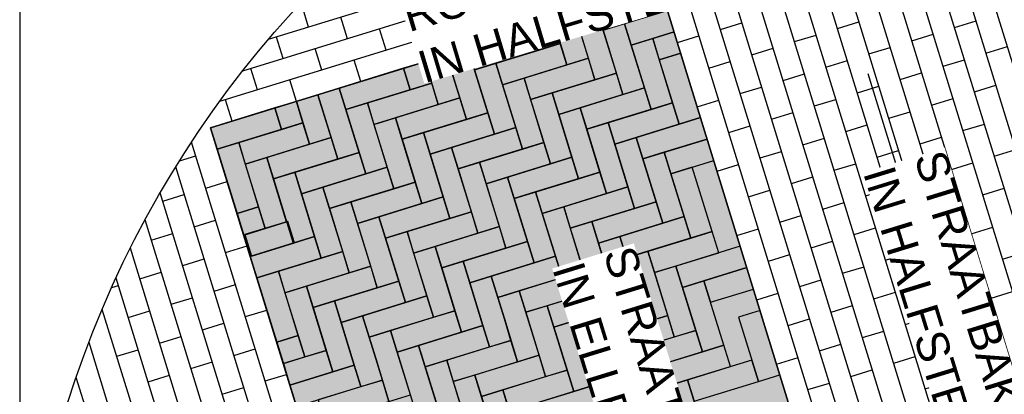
# Model space of a CAD drawing. Header units: metres. Extents: x 252743 to 254903, y 592696 to 593766.
# Tile 207 of 256: x 254463.93 to 254467.01, y 593479.92 to 593481.09. Entities that reach past the tile are written whole.
import ezdxf

# ---------------------------------------------------------------- set-up
doc = ezdxf.new("R2010")
doc.units = ezdxf.units.M
for name, color, linetype in [('N-WB-AANDUIDING PROFIEL', 4, 'Continuous'), ('N-WB-PROFIEL-ARC', 8, 'Continuous'), ('N-WB-PROFIEL-LIJN', 3, 'Continuous'), ('N-WB-PROFIEL-TEKST 50', 7, 'Continuous')]:
    doc.layers.add(name, color=color, linetype=linetype)
doc.layers.add('N-WB-PROFIEL-HULP', color=6, linetype='Continuous', plot=False)
doc.styles.add('N_STANDARD 50', font='arial.ttf', dxfattribs={"height": 0.1})

msp = doc.modelspace()

# ---------------------------------------------------------------- hatches: boundary and pattern name
at = {"layer": 'N-WB-PROFIEL-ARC'}
h = msp.add_hatch(dxfattribs=at)
h.set_pattern_fill('DOTS', color=1, scale=0.025, angle=107.1329, style=0)
h.set_pattern_definition([(124.26576, (254452.98134, 593472.421015), (-0.04397181, -0.00594577), [0, -0.0396875])])
h.paths.add_polyline_path([(254465.7258, 593476.8729), (254467.1302, 593477.3058), (254465.9343, 593481.1859), (254464.5295, 593480.7527)])

# ---------------------------------------------------------------- linework, layer by layer
at = {"layer": 'N-WB-AANDUIDING PROFIEL', "lineweight": -3}
msp.add_circle((254467.1887, 593478.9229), 3.2527, dxfattribs=at)
at = {"layer": 'N-WB-PROFIEL-ARC'}
for p, q in [((254468.053, 593482.0587), (254464.7089, 593481.0278)), ((254468.1741, 593482.0227), (254464.629, 593480.9299)), ((254468.2875, 593481.9844), (254464.557, 593480.8344)), ((254468.3941, 593481.944), (254464.5295, 593480.7527)), ((254468.0003, 593477.5745), (254466.8044, 593481.454)), ((254468.0673, 593477.5949), (254466.8713, 593481.4746)), ((254467.9335, 593477.5537), (254466.7375, 593481.4333)), ((254467.7997, 593477.5124), (254466.6037, 593481.3921)), ((254467.8665, 593477.5332), (254466.6706, 593481.4127)), ((254467.7327, 593477.492), (254466.5368, 593481.3715)), ((254467.5989, 593477.4507), (254466.403, 593481.3302)), ((254467.6659, 593477.4712), (254466.4699, 593481.3508)), ((254467.532, 593477.4299), (254466.3361, 593481.3096)), ((254467.4652, 593477.4093), (254466.2692, 593481.289)), ((254467.3313, 593477.3681), (254466.1354, 593481.2477)), ((254467.3982, 593477.3887), (254466.2023, 593481.2684)), ((254467.2644, 593477.3474), (254466.0685, 593481.2271)), ((254467.1306, 593477.3062), (254465.9346, 593481.1859)), ((254467.1975, 593477.3268), (254466.0016, 593481.2065)), ((254465.5996, 593481.0826), (254465.579, 593481.1495)), ((254464.8353, 593481.0668), (254464.8147, 593481.1337)), ((254465.2779, 593481.0567), (254465.2573, 593481.1236)), ((254464.9563, 593481.0308), (254464.9357, 593481.0977)), ((254465.3989, 593481.0207), (254465.3783, 593481.0876)), ((254466.8509, 593481.0656), (254466.9178, 593481.0862)), ((254465.0773, 593480.9948), (254465.0566, 593481.0617)), ((254466.12, 593481.06), (254466.1869, 593481.0807)), ((254466.4854, 593481.0628), (254466.5523, 593481.0834)), ((254464.7556, 593480.9689), (254464.735, 593481.0358)), ((254465.1982, 593480.9588), (254465.1776, 593481.0257)), ((254465.9862, 593481.0188), (254466.0531, 593481.0394)), ((254466.3516, 593481.0216), (254466.4185, 593481.0422)), ((254466.7171, 593481.0244), (254466.784, 593481.045)), ((254464.8766, 593480.933), (254464.856, 593480.9999)), ((254466.2178, 593480.9803), (254466.2847, 593481.0009)), ((254466.5833, 593480.9831), (254466.6502, 593481.0037)), ((254466.9487, 593480.9859), (254467.0156, 593481.0065)), ((254464.9976, 593480.897), (254464.9769, 593480.9639)), ((254466.4495, 593480.9419), (254466.5163, 593480.9625)), ((254466.8149, 593480.9446), (254466.8818, 593480.9653)), ((254464.6759, 593480.8711), (254464.6553, 593480.938)), ((254466.084, 593480.9391), (254466.1509, 593480.9597)), ((254464.7969, 593480.8351), (254464.7763, 593480.902)), ((254466.3156, 593480.9006), (254466.3825, 593480.9212)), ((254466.6811, 593480.9034), (254466.748, 593480.924)), ((254466.1818, 593480.8594), (254466.2487, 593480.88)), ((254466.5473, 593480.8621), (254466.6142, 593480.8828)), ((254466.9127, 593480.8649), (254466.9796, 593480.8855)), ((254464.5962, 593480.7732), (254464.5756, 593480.8401)), ((254466.048, 593480.8181), (254466.1149, 593480.8387)), ((254466.4135, 593480.8209), (254466.4804, 593480.8415)), ((254466.7789, 593480.8237), (254466.8458, 593480.8443)), ((254466.2797, 593480.7796), (254466.3466, 593480.8003)), ((254466.6451, 593480.7824), (254466.712, 593480.803)), ((254465.7255, 593476.8728), (254464.5295, 593480.7527)), ((254466.1459, 593480.7384), (254466.2127, 593480.759)), ((254466.5113, 593480.7412), (254466.5782, 593480.7618)), ((254466.8768, 593480.744), (254466.9437, 593480.7646)), ((254466.3775, 593480.6999), (254466.4444, 593480.7205)), ((254466.743, 593480.7027), (254466.8098, 593480.7233)), ((254465.6586, 593476.8522), (254464.4699, 593480.7083)), ((254464.4321, 593480.6494), (254464.4832, 593480.6652)), ((254466.2437, 593480.6587), (254466.3106, 593480.6793)), ((254466.6091, 593480.6615), (254466.676, 593480.6821)), ((254466.9746, 593480.6642), (254467.0415, 593480.6849)), ((254465.5917, 593476.8316), (254464.4205, 593480.6308)), ((254466.1099, 593480.6174), (254466.1768, 593480.638)), ((254466.4753, 593480.6202), (254466.5422, 593480.6408)), ((254466.8408, 593480.623), (254466.9077, 593480.6436)), ((254466.3415, 593480.579), (254466.4084, 593480.5996)), ((254466.707, 593480.5817), (254466.7739, 593480.6024)), ((254464.5141, 593480.5648), (254464.581, 593480.5854)), ((254466.9386, 593480.5433), (254467.0055, 593480.5639)), ((254465.5248, 593476.811), (254464.3722, 593480.5499)), ((254464.3803, 593480.5236), (254464.4472, 593480.5442)), ((254466.2077, 593480.5377), (254466.2746, 593480.5583)), ((254466.5732, 593480.5405), (254466.6401, 593480.5611)), ((254466.4394, 593480.4992), (254466.5063, 593480.5199)), ((254466.8048, 593480.502), (254466.8717, 593480.5226)), ((254466.3056, 593480.458), (254466.3725, 593480.4786)), ((254466.671, 593480.4608), (254466.7379, 593480.4814)), ((254465.4579, 593476.7903), (254464.325, 593480.4653)), ((254464.4781, 593480.4439), (254464.545, 593480.4645)), ((254466.5372, 593480.4195), (254466.6041, 593480.4401)), ((254466.9027, 593480.4223), (254466.9696, 593480.4429)), ((254464.3443, 593480.4026), (254464.4112, 593480.4232)), ((254466.1718, 593480.4167), (254466.2387, 593480.4374)), ((254464.576, 593480.3641), (254464.6429, 593480.3848)), ((254466.4034, 593480.3783), (254466.4703, 593480.3989)), ((254466.7689, 593480.3811), (254466.8357, 593480.4017)), ((254465.391, 593476.7697), (254464.279, 593480.3767)), ((254466.2696, 593480.337), (254466.3365, 593480.3576)), ((254466.635, 593480.3398), (254466.7019, 593480.3604)), ((254467.0005, 593480.3426), (254467.0674, 593480.3632)), ((254464.4422, 593480.3229), (254464.5091, 593480.3435)), ((254466.5012, 593480.2986), (254466.5681, 593480.3192)), ((254466.8667, 593480.3013), (254466.9336, 593480.322)), ((254464.3084, 593480.2816), (254464.3753, 593480.3023)), ((254464.2212, 593480.2548), (254464.2415, 593480.261)), ((254465.3241, 593476.7491), (254464.2344, 593480.2838)), ((254464.54, 593480.2432), (254464.6069, 593480.2638)), ((254466.3674, 593480.2573), (254466.4343, 593480.2779)), ((254466.7329, 593480.2601), (254466.7998, 593480.2807)), ((254466.2336, 593480.2161), (254466.3005, 593480.2367)), ((254466.5991, 593480.2188), (254466.666, 593480.2395)), ((254466.9645, 593480.2216), (254467.0314, 593480.2423)), ((254464.4062, 593480.2019), (254464.4731, 593480.2225)), ((254466.4653, 593480.1776), (254466.5321, 593480.1982)), ((254466.8307, 593480.1804), (254466.8976, 593480.201)), ((254465.2262, 593476.8288), (254464.1913, 593480.186)), ((254464.2724, 593480.1607), (254464.3393, 593480.1813)), ((254464.6378, 593480.1635), (254464.7047, 593480.1841)), ((254464.504, 593480.1222), (254464.5709, 593480.1428)), ((254466.3314, 593480.1363), (254466.3983, 593480.157)), ((254466.6969, 593480.1391), (254466.7638, 593480.1598)), ((254464.3702, 593480.081), (254464.4371, 593480.1016)), ((254466.5631, 593480.0979), (254466.63, 593480.1185)), ((254466.9285, 593480.1007), (254466.9954, 593480.1213)), ((254465.1903, 593476.7079), (254464.1499, 593480.0828)), ((254466.4293, 593480.0566), (254466.4962, 593480.0773)), ((254466.7947, 593480.0594), (254466.8616, 593480.08)), ((254464.2364, 593480.0397), (254464.3033, 593480.0603)), ((254464.6019, 593480.0425), (254464.6688, 593480.0631)), ((254464.4681, 593480.0012), (254464.5349, 593480.0219)), ((254466.2955, 593480.0154), (254466.3624, 593480.036)), ((254466.6609, 593480.0182), (254466.7278, 593480.0388)), ((254464.3342, 593479.96), (254464.4011, 593479.9806)), ((254464.6997, 593479.9628), (254464.7666, 593479.9834)), ((254466.5271, 593479.9769), (254466.594, 593479.9975)), ((254466.8926, 593479.9797), (254466.9595, 593480.0003)), ((254465.1234, 593476.6872), (254464.1103, 593479.9734)), ((254466.3933, 593479.9357), (254466.4602, 593479.9563)), ((254466.7588, 593479.9385), (254466.8257, 593479.9591)), ((254464.5659, 593479.9215), (254464.6328, 593479.9422))]:
    msp.add_line(p, q, dxfattribs=at)
at = {"layer": 'N-WB-PROFIEL-ARC', "flags": 128}
for points in [[(254465.9343, 593481.1859), (254465.7336, 593481.124), (254465.7542, 593481.0571), (254465.9549, 593481.119)], [(254465.6667, 593481.1034), (254465.7286, 593480.9027), (254465.7955, 593480.9233), (254465.7336, 593481.124)], [(254465.6667, 593481.1034), (254465.7286, 593480.9027), (254465.7955, 593480.9233), (254465.7336, 593481.124)], [(254465.9549, 593481.119), (254465.8211, 593481.0777), (254465.8418, 593481.0108), (254465.9755, 593481.0521)], [(254465.9549, 593481.119), (254465.8211, 593481.0777), (254465.8418, 593481.0108), (254465.9755, 593481.0521)], [(254465.5998, 593481.0828), (254465.6411, 593480.949), (254465.708, 593480.9696), (254465.6667, 593481.1034)], [(254465.5998, 593481.0828), (254465.6411, 593480.949), (254465.708, 593480.9696), (254465.6667, 593481.1034)], [(254465.5329, 593481.0621), (254465.3323, 593481.0002), (254465.3529, 593480.9333), (254465.5536, 593480.9952)], [(254465.5329, 593481.0621), (254465.3323, 593481.0002), (254465.3529, 593480.9333), (254465.5536, 593480.9952)], [(254465.5998, 593481.0828), (254465.5329, 593481.0621), (254465.5536, 593480.9952), (254465.6205, 593481.0159)], [(254465.5998, 593481.0828), (254465.5329, 593481.0621), (254465.5536, 593480.9952), (254465.6205, 593481.0159)], [(254465.7542, 593481.0571), (254465.8161, 593480.8564), (254465.883, 593480.8771), (254465.8211, 593481.0777)], [(254465.8418, 593481.0108), (254465.9036, 593480.8102), (254465.9705, 593480.8308), (254465.9087, 593481.0315)], [(254465.9755, 593481.0521), (254465.9087, 593481.0315), (254465.9293, 593480.9646), (254465.9962, 593480.9852)], [(254465.2654, 593480.9796), (254465.3273, 593480.7789), (254465.3941, 593480.7996), (254465.3323, 593481.0002)], [(254465.2654, 593480.9796), (254465.3273, 593480.7789), (254465.3941, 593480.7996), (254465.3323, 593481.0002)], [(254465.6205, 593481.0159), (254465.4198, 593480.954), (254465.4404, 593480.8871), (254465.6411, 593480.949)], [(254465.6205, 593481.0159), (254465.4198, 593480.954), (254465.4404, 593480.8871), (254465.6411, 593480.949)], [(254465.1985, 593480.959), (254465.2397, 593480.8252), (254465.3066, 593480.8458), (254465.2654, 593480.9796)], [(254465.1985, 593480.959), (254465.2397, 593480.8252), (254465.3066, 593480.8458), (254465.2654, 593480.9796)], [(254465.708, 593480.9696), (254465.5073, 593480.9077), (254465.5279, 593480.8408), (254465.7286, 593480.9027)], [(254465.708, 593480.9696), (254465.5073, 593480.9077), (254465.5279, 593480.8408), (254465.7286, 593480.9027)], [(254465.9293, 593480.9646), (254465.9912, 593480.7639), (254466.0581, 593480.7845), (254465.9962, 593480.9852)], [(254465.9293, 593480.9646), (254465.9912, 593480.7639), (254466.0581, 593480.7845), (254465.9962, 593480.9852)], [(254465.1316, 593480.9384), (254464.9309, 593480.8765), (254464.9515, 593480.8096), (254465.1522, 593480.8715)], [(254465.1316, 593480.9384), (254464.9309, 593480.8765), (254464.9515, 593480.8096), (254465.1522, 593480.8715)], [(254465.1985, 593480.959), (254465.1316, 593480.9384), (254465.1522, 593480.8715), (254465.2191, 593480.8921)], [(254465.3529, 593480.9333), (254465.4148, 593480.7327), (254465.4817, 593480.7533), (254465.4198, 593480.954)], [(254465.3529, 593480.9333), (254465.4148, 593480.7327), (254465.4817, 593480.7533), (254465.4198, 593480.954)], [(254465.4404, 593480.8871), (254465.5023, 593480.6864), (254465.5692, 593480.707), (254465.5073, 593480.9077)], [(254465.4404, 593480.8871), (254465.5023, 593480.6864), (254465.5692, 593480.707), (254465.5073, 593480.9077)], [(254465.7955, 593480.9233), (254465.5948, 593480.8614), (254465.6155, 593480.7946), (254465.8161, 593480.8564)], [(254465.7955, 593480.9233), (254465.5948, 593480.8614), (254465.6155, 593480.7946), (254465.8161, 593480.8564)], [(254464.8639, 593480.8558), (254464.9258, 593480.6551), (254464.9927, 593480.6758), (254464.9308, 593480.8764)], [(254464.8639, 593480.8558), (254464.9258, 593480.6551), (254464.9927, 593480.6758), (254464.9308, 593480.8764)], [(254465.2191, 593480.8921), (254465.0184, 593480.8302), (254465.0391, 593480.7633), (254465.2397, 593480.8252)], [(254465.2191, 593480.8921), (254465.0184, 593480.8302), (254465.0391, 593480.7633), (254465.2397, 593480.8252)], [(254465.883, 593480.8771), (254465.6823, 593480.8152), (254465.703, 593480.7483), (254465.9036, 593480.8102)], [(254464.797, 593480.8352), (254464.8383, 593480.7014), (254464.9051, 593480.722), (254464.8639, 593480.8558)], [(254464.797, 593480.8352), (254464.8383, 593480.7014), (254464.9051, 593480.722), (254464.8639, 593480.8558)], [(254465.3066, 593480.8458), (254465.106, 593480.7839), (254465.1266, 593480.7171), (254465.3273, 593480.7789)], [(254465.3066, 593480.8458), (254465.106, 593480.7839), (254465.1266, 593480.7171), (254465.3273, 593480.7789)], [(254465.5279, 593480.8408), (254465.5898, 593480.6401), (254465.6567, 593480.6608), (254465.5948, 593480.8614)], [(254465.5279, 593480.8408), (254465.5898, 593480.6401), (254465.6567, 593480.6608), (254465.5948, 593480.8614)], [(254464.7301, 593480.8146), (254464.5294, 593480.7527), (254464.5501, 593480.6858), (254464.7507, 593480.7477)], [(254464.7301, 593480.8146), (254464.5294, 593480.7527), (254464.5501, 593480.6858), (254464.7507, 593480.7477)], [(254464.797, 593480.8352), (254464.7301, 593480.8146), (254464.7507, 593480.7477), (254464.8176, 593480.7683)], [(254464.797, 593480.8352), (254464.7301, 593480.8146), (254464.7507, 593480.7477), (254464.8176, 593480.7683)], [(254464.9515, 593480.8096), (254465.0134, 593480.6089), (254465.0803, 593480.6295), (254465.0184, 593480.8302)], [(254465.6155, 593480.7946), (254465.6773, 593480.5939), (254465.7442, 593480.6145), (254465.6823, 593480.8152)], [(254465.6155, 593480.7946), (254465.6773, 593480.5939), (254465.7442, 593480.6145), (254465.6823, 593480.8152)], [(254465.9705, 593480.8308), (254465.7699, 593480.7689), (254465.7905, 593480.702), (254465.9912, 593480.7639)], [(254465.0391, 593480.7633), (254465.1009, 593480.5626), (254465.1678, 593480.5833), (254465.106, 593480.7839)], [(254465.3941, 593480.7996), (254465.1935, 593480.7377), (254465.2141, 593480.6708), (254465.4148, 593480.7327)], [(254466.0581, 593480.7845), (254465.8574, 593480.7227), (254465.878, 593480.6558), (254466.0787, 593480.7176)], [(254466.0581, 593480.7845), (254465.8574, 593480.7227), (254465.878, 593480.6558), (254466.0787, 593480.7176)], [(254464.8176, 593480.7683), (254464.617, 593480.7064), (254464.6376, 593480.6395), (254464.8383, 593480.7014)], [(254464.8176, 593480.7683), (254464.617, 593480.7064), (254464.6376, 593480.6395), (254464.8383, 593480.7014)], [(254465.4817, 593480.7533), (254465.281, 593480.6914), (254465.3016, 593480.6245), (254465.5023, 593480.6864)], [(254465.703, 593480.7483), (254465.7649, 593480.5476), (254465.8317, 593480.5682), (254465.7699, 593480.7689)], [(254464.9051, 593480.722), (254464.7045, 593480.6601), (254464.7251, 593480.5933), (254464.9258, 593480.6551)], [(254464.9051, 593480.722), (254464.7045, 593480.6601), (254464.7251, 593480.5933), (254464.9258, 593480.6551)], [(254465.1266, 593480.7171), (254465.1885, 593480.5164), (254465.2554, 593480.537), (254465.1935, 593480.7377)], [(254465.1266, 593480.7171), (254465.1885, 593480.5164), (254465.2554, 593480.537), (254465.1935, 593480.7377)], [(254465.7905, 593480.702), (254465.8524, 593480.5014), (254465.9193, 593480.522), (254465.8574, 593480.7227)], [(254466.0787, 593480.7176), (254465.9449, 593480.6764), (254465.9655, 593480.6095), (254466.0993, 593480.6508)], [(254464.5501, 593480.6858), (254464.6119, 593480.4851), (254464.6788, 593480.5057), (254464.617, 593480.7064)], [(254465.2141, 593480.6708), (254465.276, 593480.4701), (254465.3429, 593480.4907), (254465.281, 593480.6914)], [(254465.2141, 593480.6708), (254465.276, 593480.4701), (254465.3429, 593480.4907), (254465.281, 593480.6914)], [(254465.5692, 593480.707), (254465.3685, 593480.6452), (254465.3891, 593480.5783), (254465.5898, 593480.6401)], [(254465.5692, 593480.707), (254465.3685, 593480.6452), (254465.3891, 593480.5783), (254465.5898, 593480.6401)], [(254464.6376, 593480.6395), (254464.6995, 593480.4388), (254464.7664, 593480.4595), (254464.7045, 593480.6601)], [(254464.9927, 593480.6758), (254464.792, 593480.6139), (254464.8126, 593480.547), (254465.0133, 593480.6089)], [(254465.6567, 593480.6608), (254465.456, 593480.5989), (254465.4767, 593480.532), (254465.6773, 593480.5939)], [(254465.6567, 593480.6608), (254465.456, 593480.5989), (254465.4767, 593480.532), (254465.6773, 593480.5939)], [(254465.878, 593480.6558), (254465.9399, 593480.4551), (254466.0068, 593480.4757), (254465.9449, 593480.6764)], [(254465.0803, 593480.6295), (254464.8796, 593480.5677), (254464.9003, 593480.5008), (254465.1009, 593480.5626)], [(254465.3016, 593480.6245), (254465.3635, 593480.4239), (254465.4304, 593480.4445), (254465.3685, 593480.6452)], [(254465.3016, 593480.6245), (254465.3635, 593480.4239), (254465.4304, 593480.4445), (254465.3685, 593480.6452)], [(254465.9655, 593480.6095), (254466.0274, 593480.4088), (254466.0943, 593480.4294), (254466.0324, 593480.6301)], [(254464.7251, 593480.5933), (254464.787, 593480.3926), (254464.8539, 593480.4132), (254464.792, 593480.6139)], [(254464.7251, 593480.5933), (254464.787, 593480.3926), (254464.8539, 593480.4132), (254464.792, 593480.6139)], [(254465.3891, 593480.5783), (254465.451, 593480.3776), (254465.5179, 593480.3982), (254465.456, 593480.5989)], [(254465.7442, 593480.6145), (254465.5435, 593480.5526), (254465.5642, 593480.4857), (254465.7649, 593480.5476)], [(254465.7442, 593480.6145), (254465.5435, 593480.5526), (254465.5642, 593480.4857), (254465.7649, 593480.5476)], [(254464.8126, 593480.547), (254464.8745, 593480.3463), (254464.9414, 593480.3669), (254464.8795, 593480.5676)], [(254464.8126, 593480.547), (254464.8745, 593480.3463), (254464.9414, 593480.3669), (254464.8795, 593480.5676)], [(254465.1678, 593480.5833), (254464.9672, 593480.5214), (254464.9878, 593480.4545), (254465.1885, 593480.5164)], [(254465.8317, 593480.5682), (254465.6311, 593480.5064), (254465.6517, 593480.4395), (254465.8524, 593480.5014)], [(254465.8317, 593480.5682), (254465.6311, 593480.5064), (254465.6517, 593480.4395), (254465.8524, 593480.5014)], [(254465.2554, 593480.537), (254465.0547, 593480.4751), (254465.0753, 593480.4082), (254465.276, 593480.4701)], [(254465.2554, 593480.537), (254465.0547, 593480.4751), (254465.0753, 593480.4082), (254465.276, 593480.4701)], [(254465.4767, 593480.532), (254465.5385, 593480.3313), (254465.6054, 593480.352), (254465.5435, 593480.5526)], [(254465.4767, 593480.532), (254465.5385, 593480.3313), (254465.6054, 593480.352), (254465.5435, 593480.5526)], [(254464.6788, 593480.5057), (254464.6119, 593480.4851), (254464.6326, 593480.4182), (254464.6995, 593480.4388)], [(254464.9001, 593480.5007), (254464.962, 593480.3), (254465.0289, 593480.3207), (254464.967, 593480.5214)], [(254464.9001, 593480.5007), (254464.962, 593480.3), (254465.0289, 593480.3207), (254464.967, 593480.5214)], [(254465.5642, 593480.4857), (254465.6261, 593480.2851), (254465.693, 593480.3057), (254465.6311, 593480.5064)], [(254465.5642, 593480.4857), (254465.6261, 593480.2851), (254465.693, 593480.3057), (254465.6311, 593480.5064)], [(254465.9193, 593480.522), (254465.7186, 593480.4601), (254465.7392, 593480.3932), (254465.9399, 593480.4551)], [(254465.9193, 593480.522), (254465.7186, 593480.4601), (254465.7392, 593480.3932), (254465.9399, 593480.4551)], [(254464.9877, 593480.4545), (254465.0495, 593480.2538), (254465.1164, 593480.2744), (254465.0545, 593480.4751)], [(254465.3429, 593480.4907), (254465.1422, 593480.4289), (254465.1628, 593480.362), (254465.3635, 593480.4239)], [(254465.3429, 593480.4907), (254465.1422, 593480.4289), (254465.1628, 593480.362), (254465.3635, 593480.4239)], [(254466.0068, 593480.4757), (254465.8061, 593480.4138), (254465.8267, 593480.3469), (254466.0274, 593480.4088)], [(254464.7704, 593480.4607), (254464.6366, 593480.4195), (254464.6573, 593480.3526), (254464.7911, 593480.3938)], [(254464.7704, 593480.4607), (254464.6366, 593480.4195), (254464.6573, 593480.3526), (254464.7911, 593480.3938)], [(254465.4304, 593480.4445), (254465.2297, 593480.3826), (254465.2503, 593480.3157), (254465.451, 593480.3776)], [(254465.4304, 593480.4445), (254465.2297, 593480.3826), (254465.2503, 593480.3157), (254465.451, 593480.3776)], [(254465.6517, 593480.4395), (254465.7136, 593480.2388), (254465.7805, 593480.2594), (254465.7186, 593480.4601)], [(254465.6517, 593480.4395), (254465.7136, 593480.2388), (254465.7805, 593480.2594), (254465.7186, 593480.4601)], [(254464.8539, 593480.4132), (254464.6532, 593480.3513), (254464.6738, 593480.2844), (254464.8745, 593480.3463)], [(254464.8539, 593480.4132), (254464.6532, 593480.3513), (254464.6738, 593480.2844), (254464.8745, 593480.3463)], [(254465.0753, 593480.4082), (254465.1372, 593480.2076), (254465.2041, 593480.2282), (254465.1422, 593480.4289)], [(254465.0753, 593480.4082), (254465.1372, 593480.2076), (254465.2041, 593480.2282), (254465.1422, 593480.4289)], [(254466.0943, 593480.4294), (254465.8936, 593480.3676), (254465.9143, 593480.3007), (254466.1149, 593480.3626)], [(254466.0943, 593480.4294), (254465.8936, 593480.3676), (254465.9143, 593480.3007), (254466.1149, 593480.3626)], [(254465.1628, 593480.362), (254465.2247, 593480.1613), (254465.2916, 593480.1819), (254465.2297, 593480.3826)], [(254465.1628, 593480.362), (254465.2247, 593480.1613), (254465.2916, 593480.1819), (254465.2297, 593480.3826)], [(254465.5179, 593480.3982), (254465.3172, 593480.3363), (254465.3379, 593480.2694), (254465.5385, 593480.3313)], [(254465.5179, 593480.3982), (254465.3172, 593480.3363), (254465.3379, 593480.2694), (254465.5385, 593480.3313)], [(254466.1818, 593480.3832), (254465.9811, 593480.3213), (254466.0018, 593480.2544), (254466.2024, 593480.3163)], [(254466.1818, 593480.3832), (254465.9811, 593480.3213), (254466.0018, 593480.2544), (254466.2024, 593480.3163)], [(254464.9414, 593480.3669), (254464.7407, 593480.3051), (254464.7613, 593480.2382), (254464.962, 593480.3)], [(254464.9414, 593480.3669), (254464.7407, 593480.3051), (254464.7613, 593480.2382), (254464.962, 593480.3)], [(254465.6054, 593480.352), (254465.4048, 593480.2901), (254465.4254, 593480.2232), (254465.6261, 593480.2851)], [(254465.6054, 593480.352), (254465.4048, 593480.2901), (254465.4254, 593480.2232), (254465.6261, 593480.2851)], [(254465.0289, 593480.3207), (254464.8282, 593480.2588), (254464.8489, 593480.1919), (254465.0495, 593480.2538)], [(254465.0289, 593480.3207), (254464.8282, 593480.2588), (254464.8489, 593480.1919), (254465.0495, 593480.2538)], [(254465.2503, 593480.3157), (254465.3122, 593480.115), (254465.3791, 593480.1357), (254465.3172, 593480.3363)], [(254465.2503, 593480.3157), (254465.3122, 593480.115), (254465.3791, 593480.1357), (254465.3172, 593480.3363)], [(254465.9143, 593480.3007), (254465.9761, 593480.1), (254466.043, 593480.1206), (254465.9811, 593480.3213)], [(254466.2024, 593480.3163), (254466.0687, 593480.275), (254466.0893, 593480.2081), (254466.2231, 593480.2494)], [(254466.2024, 593480.3163), (254466.0687, 593480.275), (254466.0893, 593480.2081), (254466.2231, 593480.2494)], [(254464.6738, 593480.2844), (254464.7357, 593480.0838), (254464.8026, 593480.1044), (254464.7407, 593480.3051)], [(254464.6738, 593480.2844), (254464.7357, 593480.0838), (254464.8026, 593480.1044), (254464.7407, 593480.3051)], [(254465.693, 593480.3057), (254465.4923, 593480.2438), (254465.5129, 593480.1769), (254465.7136, 593480.2388)], [(254465.693, 593480.3057), (254465.4923, 593480.2438), (254465.5129, 593480.1769), (254465.7136, 593480.2388)], [(254464.7613, 593480.2382), (254464.8232, 593480.0375), (254464.8901, 593480.0581), (254464.8282, 593480.2588)], [(254464.7613, 593480.2382), (254464.8232, 593480.0375), (254464.8901, 593480.0581), (254464.8282, 593480.2588)], [(254465.1164, 593480.2744), (254464.9158, 593480.2125), (254464.9364, 593480.1456), (254465.1371, 593480.2075)], [(254465.1164, 593480.2744), (254464.9158, 593480.2125), (254464.9364, 593480.1456), (254465.1371, 593480.2075)], [(254465.7805, 593480.2594), (254465.5798, 593480.1975), (254465.6004, 593480.1306), (254465.8011, 593480.1925)], [(254465.7805, 593480.2594), (254465.5798, 593480.1975), (254465.6004, 593480.1306), (254465.8011, 593480.1925)], [(254466.0018, 593480.2544), (254466.0637, 593480.0537), (254466.1305, 593480.0744), (254466.0687, 593480.275)], [(254466.0018, 593480.2544), (254466.0637, 593480.0537), (254466.1305, 593480.0744), (254466.0687, 593480.275)], [(254465.2041, 593480.2282), (254465.0034, 593480.1663), (254465.024, 593480.0994), (254465.2247, 593480.1613)], [(254464.8489, 593480.1919), (254464.9107, 593479.9912), (254464.9776, 593480.0119), (254464.9158, 593480.2125)], [(254464.8489, 593480.1919), (254464.9107, 593479.9912), (254464.9776, 593480.0119), (254464.9158, 593480.2125)], [(254465.5129, 593480.1769), (254465.5748, 593479.9762), (254465.6417, 593479.9969), (254465.5798, 593480.1975)], [(254465.868, 593480.2132), (254465.6673, 593480.1513), (254465.6879, 593480.0844), (254465.8886, 593480.1463)], [(254465.868, 593480.2132), (254465.6673, 593480.1513), (254465.6879, 593480.0844), (254465.8886, 593480.1463)], [(254465.2916, 593480.1819), (254465.0909, 593480.12), (254465.1116, 593480.0531), (254465.3122, 593480.115)], [(254465.9555, 593480.1669), (254465.7548, 593480.105), (254465.7755, 593480.0381), (254465.9761, 593480.1)], [(254466.1768, 593480.1619), (254466.2387, 593479.9612), (254466.3056, 593479.9818), (254466.2437, 593480.1825)], [(254465.3791, 593480.1357), (254465.1784, 593480.0738), (254465.1991, 593480.0069), (254465.3997, 593480.0688)], [(254465.3791, 593480.1357), (254465.1784, 593480.0738), (254465.1991, 593480.0069), (254465.3997, 593480.0688)], [(254465.6004, 593480.1306), (254465.6623, 593479.93), (254465.7292, 593479.9506), (254465.6673, 593480.1513)], [(254464.8026, 593480.1044), (254464.7357, 593480.0838), (254464.7563, 593480.0169), (254464.8232, 593480.0375)], [(254464.8026, 593480.1044), (254464.7357, 593480.0838), (254464.7563, 593480.0169), (254464.8232, 593480.0375)], [(254465.6879, 593480.0844), (254465.7498, 593479.8837), (254465.8167, 593479.9043), (254465.7548, 593480.105)], [(254466.043, 593480.1206), (254465.8424, 593480.0587), (254465.863, 593479.9919), (254466.0637, 593480.0537)], [(254465.1114, 593480.0531), (254465.1733, 593479.8524), (254465.2402, 593479.8731), (254465.1783, 593480.0737)], [(254465.4666, 593480.0894), (254465.266, 593480.0275), (254465.2866, 593479.9606), (254465.4873, 593480.0225)], [(254465.4666, 593480.0894), (254465.266, 593480.0275), (254465.2866, 593479.9606), (254465.4873, 593480.0225)], [(254466.1305, 593480.0744), (254465.9299, 593480.0125), (254465.9505, 593479.9456), (254466.1512, 593480.0075)], [(254464.8901, 593480.0581), (254464.7563, 593480.0169), (254464.777, 593479.95), (254464.9107, 593479.9912)], [(254464.8901, 593480.0581), (254464.7563, 593480.0169), (254464.777, 593479.95), (254464.9107, 593479.9912)], [(254465.5542, 593480.0431), (254465.3535, 593479.9812), (254465.3741, 593479.9144), (254465.5748, 593479.9762)], [(254465.5542, 593480.0431), (254465.3535, 593479.9812), (254465.3741, 593479.9144), (254465.5748, 593479.9762)], [(254464.9776, 593480.0119), (254464.777, 593479.95), (254464.7976, 593479.8831), (254464.9983, 593479.945)], [(254464.9776, 593480.0119), (254464.777, 593479.95), (254464.7976, 593479.8831), (254464.9983, 593479.945)], [(254465.1991, 593480.0069), (254465.261, 593479.8062), (254465.3278, 593479.8268), (254465.266, 593480.0275)], [(254465.1991, 593480.0069), (254465.261, 593479.8062), (254465.3278, 593479.8268), (254465.266, 593480.0275)], [(254465.863, 593479.9919), (254465.9249, 593479.7912), (254465.9918, 593479.8118), (254465.9299, 593480.0125)], [(254466.2181, 593480.0281), (254466.0174, 593479.9662), (254466.038, 593479.8993), (254466.2387, 593479.9612)], [(254465.2866, 593479.9606), (254465.3485, 593479.7599), (254465.4154, 593479.7806), (254465.3535, 593479.9812)], [(254465.2866, 593479.9606), (254465.3485, 593479.7599), (254465.4154, 593479.7806), (254465.3535, 593479.9812)], [(254465.6417, 593479.9969), (254465.441, 593479.935), (254465.4616, 593479.8681), (254465.6623, 593479.93)], [(254465.0652, 593479.9656), (254464.8645, 593479.9037), (254464.8851, 593479.8368), (254465.0858, 593479.8987)], [(254465.0652, 593479.9656), (254464.8645, 593479.9037), (254464.8851, 593479.8368), (254465.0858, 593479.8987)], [(254465.7292, 593479.9506), (254465.5285, 593479.8887), (254465.5491, 593479.8218), (254465.7498, 593479.8837)], [(254465.7292, 593479.9506), (254465.5285, 593479.8887), (254465.5491, 593479.8218), (254465.7498, 593479.8837)], [(254465.9505, 593479.9456), (254466.0124, 593479.7449), (254466.0793, 593479.7655), (254466.0174, 593479.9662)], [(254465.3741, 593479.9144), (254465.436, 593479.7137), (254465.5029, 593479.7343), (254465.441, 593479.935)], [(254465.3741, 593479.9144), (254465.436, 593479.7137), (254465.5029, 593479.7343), (254465.441, 593479.935)]]:
    msp.add_lwpolyline(points, close=True, dxfattribs=at)
for points in [[(254465.8474, 593480.28), (254465.8061, 593480.4138), (254465.7392, 593480.3932), (254465.7805, 593480.2594)], [(254466.1818, 593480.3832), (254465.9811, 593480.3213)], [(254466.1818, 593480.3832), (254465.9811, 593480.3213)], [(254465.9143, 593480.3007), (254465.8936, 593480.3676), (254465.8267, 593480.3469), (254465.8474, 593480.28)], [(254465.9143, 593480.3007), (254465.8936, 593480.3676), (254465.8267, 593480.3469), (254465.8474, 593480.28)], [(254465.9811, 593480.3213), (254465.9143, 593480.3007)], [(254465.9811, 593480.3213), (254465.9143, 593480.3007)], [(254465.446, 593480.1563), (254465.4048, 593480.2901), (254465.3379, 593480.2694), (254465.3791, 593480.1357)], [(254465.446, 593480.1563), (254465.4048, 593480.2901), (254465.3379, 593480.2694), (254465.3791, 593480.1357)], [(254465.8474, 593480.28), (254465.8886, 593480.1463), (254465.9555, 593480.1669), (254465.9143, 593480.3007)], [(254465.8474, 593480.28), (254465.8886, 593480.1463), (254465.9555, 593480.1669), (254465.9143, 593480.3007)], [(254465.7805, 593480.2594), (254465.5798, 593480.1975)], [(254465.7805, 593480.2594), (254465.5798, 593480.1975)], [(254465.7805, 593480.2594), (254465.7805, 593480.2594), (254465.8011, 593480.1925), (254465.868, 593480.2132), (254465.8474, 593480.28)], [(254465.7805, 593480.2594), (254465.7805, 593480.2594), (254465.8011, 593480.1925), (254465.868, 593480.2132), (254465.8474, 593480.28)], [(254465.5129, 593480.1769), (254465.4923, 593480.2438), (254465.4254, 593480.2232), (254465.446, 593480.1563)], [(254465.5798, 593480.1975), (254465.5129, 593480.1769)], [(254465.5798, 593480.1975), (254465.5129, 593480.1769)], [(254465.0445, 593480.0325), (254465.0033, 593480.1663), (254464.9364, 593480.1456), (254464.9776, 593480.0119)], [(254465.0445, 593480.0325), (254465.0033, 593480.1663), (254464.9364, 593480.1456), (254464.9776, 593480.0119)], [(254465.446, 593480.1563), (254465.4873, 593480.0225), (254465.5542, 593480.0431), (254465.5129, 593480.1769)], [(254465.3791, 593480.1357), (254465.1784, 593480.0738), (254465.1916, 593480.031)], [(254465.3791, 593480.1357), (254465.1784, 593480.0738), (254465.1916, 593480.031)], [(254465.3791, 593480.1357), (254465.3791, 593480.1357), (254465.3997, 593480.0688), (254465.4666, 593480.0894), (254465.446, 593480.1563)], [(254465.1114, 593480.0531), (254465.0908, 593480.12), (254465.0239, 593480.0994), (254465.0445, 593480.0325)], [(254465.1783, 593480.0737), (254465.1114, 593480.0531)], [(254465.1783, 593480.0737), (254465.1114, 593480.0531)], [(254465.0445, 593480.0325), (254465.0858, 593479.8987), (254465.1527, 593479.9193), (254465.1114, 593480.0531)], [(254464.9776, 593480.0119), (254464.777, 593479.95), (254464.7901, 593479.9072)], [(254464.9776, 593480.0119), (254464.777, 593479.95), (254464.7901, 593479.9072)], [(254464.9776, 593480.0119), (254464.9776, 593480.0119), (254464.9983, 593479.945), (254465.0652, 593479.9656), (254465.0445, 593480.0325)], [(254464.9776, 593480.0119), (254464.9776, 593480.0119), (254464.9983, 593479.945), (254465.0652, 593479.9656), (254465.0445, 593480.0325)]]:
    msp.add_lwpolyline(points, dxfattribs=at)
at = {"layer": 'N-WB-PROFIEL-HULP'}
for p, q in [((254463.9336, 593482.2184), (254463.9336, 593451.4353)), ((254466.5802, 593480.9223), (254467.7636, 593477.0844))]:
    msp.add_line(p, q, dxfattribs=at)
msp.add_lwpolyline([(254465.7258, 593476.8729), (254467.1302, 593477.3058), (254465.9343, 593481.1859), (254464.5295, 593480.7527), (254465.7258, 593476.8729)], close=True, dxfattribs=at)
at = {"layer": 'N-WB-PROFIEL-LIJN'}
msp.add_lwpolyline([(254464.5295, 593480.7527), (254465.9343, 593481.1859), (254467.1304, 593477.3058), (254465.7255, 593476.8728)], close=True, dxfattribs=at)

# ---------------------------------------------------------------- next in the draw order: texts
at = {"layer": 'N-WB-PROFIEL-TEKST 50', "lineweight": -3, "char_height": 0.1, "attachment_point": 1, "style": 'N_STANDARD 50', "bg_fill": 3, "box_fill_scale": 1, "bg_fill_color": 256, "bg_fill_transparency": 0}
for s, insert, width, rotation in [('STRAATBAKSTEEN DF \\PROOD GENUANCEERD, \\PIN HALFSTEENSVERBAND', (254465.0715, 593481.3062), 1.804933, 16.6934), ('STRAATBAKSTEEN  DF ROOD GENUANCEERD\\PIN HALFSTEENSVERBAND', (254466.8195, 593480.6911), 3.259484, 287.1381), ('STRAATBAKSTEEN  DF ZWART \\PIN ELLEBOOGVERBAND ', (254465.8499, 593480.3921), 2.17698, 287.1381)]:
    msp.add_mtext(s, dxfattribs=dict(at, insert=insert, width=width, rotation=rotation))

doc.saveas('drawing.dxf')
